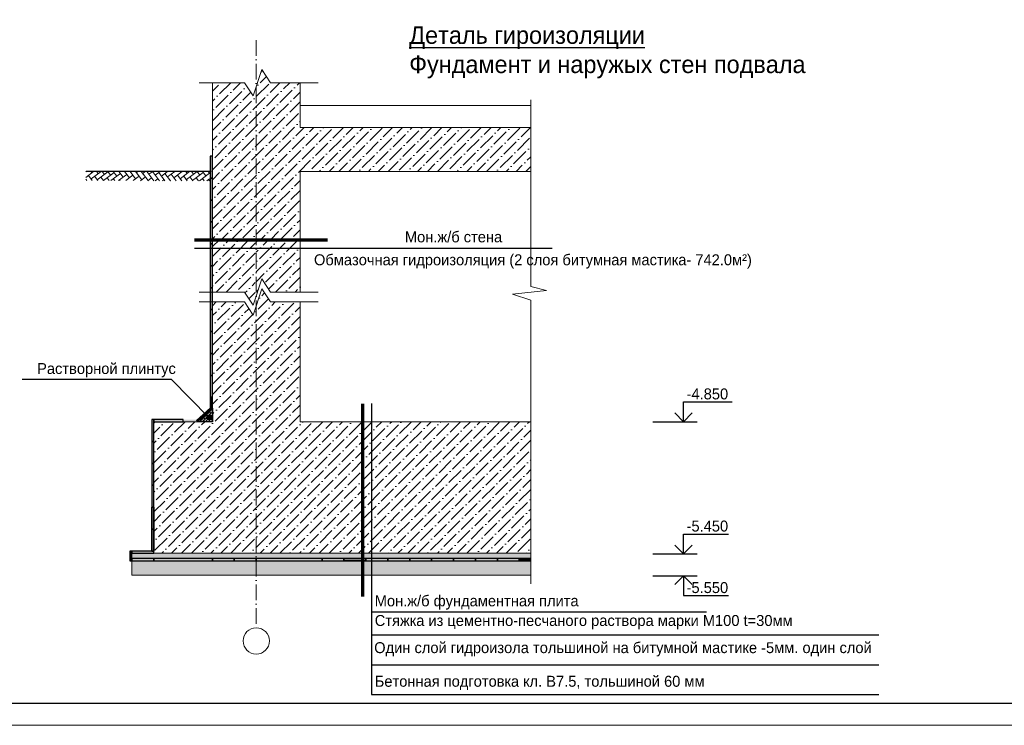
# Model space of a CAD drawing. Header units: millimetres. Extents: x -33345 to 4712671, y -3392 to 121473.
# Tile 24 of 256: x 282859 to 305318, y 44501 to 60603. Entities that reach past the tile are written whole.
import ezdxf

# ---------------------------------------------------------------- set-up
doc = ezdxf.new("R2010")
doc.units = ezdxf.units.MM
doc.linetypes.add('ACAD_ISO10W100', pattern=[18, 12, -3, 0, -3])
doc.linetypes.add('axis_type-3$0$DASHDOT', pattern=[25.4, 12.7, -6.35, 0, -6.35])
doc.layers.add('.', color=7, linetype='Continuous', lineweight=15)
doc.layers.add('Lina', color=7, linetype='Continuous', lineweight=20)
doc.layers.add('Text', color=250, linetype='Continuous')
doc.layers.add('Ось', color=8, linetype='axis_type-3$0$DASHDOT')
doc.styles.add('X-U-RW-01$0$StyleROMANS', font='GOTHIC.TTF')

# ---------------------------------------------------------------- blocks, each defined once
blk = doc.blocks.new('awe4tD')
at = {"layer": 'Lina', "ltscale": 10}
blk.add_lwpolyline([(-44239015, 22734378), (-44314815, 22734378), (-44314815, 22776378), (-44239015, 22776378)], close=True, dxfattribs=at)
at = {"layer": 'Lina', "lineweight": 30, "ltscale": 10}
blk.add_lwpolyline([(-44239515, 22734878), (-44312815, 22734878), (-44312815, 22775878), (-44239515, 22775878)], close=True, dxfattribs=at)

msp = doc.modelspace()

# ---------------------------------------------------------------- hatches: boundary and pattern name
at = {"layer": '.', "ltscale": 10}
h = msp.add_hatch(dxfattribs=at)
h.set_pattern_fill('ANSI36', color=256, scale=50)
h.set_pattern_definition([(45, (44724532.28, -22651596.04), (84.18990114, 308.69630416), [396.875, -79.375, 0, -79.375])])
h.paths.add_polyline_path([(288254.743, 55579.036), (289254.743, 55579.036), (289254.743, 57141.898), (294516.728, 57141.898), (294516.728, 58141.898), (289254.743, 58141.898), (289254.743, 59164.108), (288582.935, 59164.108), (288382.935, 59464.108), (288254.743, 59079.531)])
h.paths.add_polyline_path([(288254.743, 59079.531), (288182.935, 58864.108), (287982.935, 59164.108), (287254.743, 59164.108), (287254.743, 55579.036), (288254.743, 55579.036)])
h = msp.add_hatch(color=256, dxfattribs=at)
h.dxf.hatch_style = 1
h.paths.add_polyline_path([(287254.421, 57486.665), (287204.421, 57486.665), (287204.421, 56986.665), (287254.421, 56986.665)])
at = {"layer": '.', "ltscale": 10, "true_color": 0x636466, "transparency": 33554687}
h = msp.add_hatch(dxfattribs=at)
h.set_pattern_fill('AR-HBONE', color=251, angle=82)
h.set_pattern_definition([(127, (44867330.84, -23504638.1), (-142.28577417, 19.99696147), [304.8, -101.6]), (217, (44867269.7, -23504556.96), (-142.28577417, 19.99696147), [304.8, -101.6])])
h.paths.add_polyline_path([(287189.026, 57136.925), (284365.083, 57141.898), (284365.083, 56931.844), (287189.026, 56926.871)])
at = {"layer": '.', "ltscale": 10}
h = msp.add_hatch(color=255, dxfattribs=at)
h.dxf.hatch_style = 1
h.paths.add_polyline_path([(287254.743, 56986.665), (287204.743, 56986.665), (287204.743, 56486.665), (287254.743, 56486.665)])
h = msp.add_hatch(color=256, dxfattribs=at)
h.dxf.hatch_style = 1
h.paths.add_polyline_path([(287254.421, 56486.665), (287204.421, 56486.665), (287204.421, 55986.665), (287254.421, 55986.665)])
h = msp.add_hatch(color=255, dxfattribs=at)
h.dxf.hatch_style = 1
h.paths.add_polyline_path([(287254.743, 55986.665), (287204.743, 55986.665), (287204.743, 55486.665), (287254.743, 55486.665)])
h = msp.add_hatch(dxfattribs=at)
h.set_pattern_fill('ANSI36', color=256, scale=50)
h.set_pattern_definition([(45, (44867356.16, -23503293.33), (84.18990114, 308.69630416), [396.875, -79.375, 0, -79.375])])
h.paths.add_polyline_path([(288241.464, 55579.036), (287254.743, 55579.036), (287254.743, 54387.474), (287982.935, 54387.474), (288182.935, 54087.474), (288230.636, 54230.578)])
h.paths.add_polyline_path([(289254.743, 54387.474), (289254.743, 55579.036), (288254.743, 55579.036), (288254.743, 54302.898), (288382.935, 54687.474), (288582.935, 54387.474)])
h.paths.add_polyline_path([(288254.743, 48428.758), (294516.728, 48428.758), (294516.728, 51428.758), (289254.743, 51428.758), (289254.743, 54162.122), (288582.935, 54162.122), (288382.935, 54462.122), (288254.743, 54077.545)])
h.paths.add_polyline_path([(285920.098, 48428.919), (288254.743, 48428.758), (288254.743, 54077.545), (288182.935, 53862.122), (287982.935, 54162.122), (287254.743, 54162.122), (287254.743, 51428.758), (287254.743, 51428.437), (285920.098, 51428.598)])
h = msp.add_hatch(color=256, dxfattribs=at)
h.dxf.hatch_style = 1
h.paths.add_polyline_path([(287254.743, 55486.665), (287204.743, 55486.665), (287204.743, 54986.665), (287254.743, 54986.665)])
h = msp.add_hatch(color=255, dxfattribs=at)
h.dxf.hatch_style = 1
h.paths.add_polyline_path([(287254.743, 54986.665), (287204.743, 54986.665), (287204.743, 54486.665), (287254.743, 54486.665)])
h = msp.add_hatch(color=256, dxfattribs=at)
h.dxf.hatch_style = 1
h.paths.add_polyline_path([(287254.421, 54486.665), (287204.421, 54486.665), (287204.421, 53986.665), (287254.421, 53986.665)])
h = msp.add_hatch(color=255, dxfattribs=at)
h.dxf.hatch_style = 1
h.paths.add_polyline_path([(287254.743, 53986.665), (287204.743, 53986.665), (287204.743, 53486.665), (287254.743, 53486.665)])
h = msp.add_hatch(color=256, dxfattribs=at)
h.dxf.hatch_style = 1
h.paths.add_polyline_path([(287254.421, 53486.665), (287204.421, 53486.665), (287204.421, 52986.665), (287254.421, 52986.665)])
h = msp.add_hatch(color=255, dxfattribs=at)
h.dxf.hatch_style = 1
h.paths.add_polyline_path([(287254.743, 52986.665), (287204.743, 52986.665), (287204.743, 52486.665), (287254.743, 52486.665)])
h = msp.add_hatch(color=256, dxfattribs=at)
h.dxf.hatch_style = 1
h.paths.add_polyline_path([(287254.421, 52486.665), (287204.421, 52486.665), (287204.421, 51986.665), (287254.421, 51986.665)])
h = msp.add_hatch(color=255, dxfattribs=at)
h.dxf.hatch_style = 1
h.paths.add_polyline_path([(287254.743, 51986.665), (287204.743, 51986.665), (287204.743, 51736.665), (287254.743, 51736.665)])
h = msp.add_hatch(dxfattribs=at)
h.set_pattern_fill('ANSI38', color=256, scale=15)
h.paths.add_polyline_path([(287254.743, 51736.665), (286914.957, 51428.758), (287254.743, 51428.758)])
h = msp.add_hatch(color=255, dxfattribs=at)
h.dxf.hatch_style = 1
h.paths.add_polyline_path([(287222.762, 51775.539), (287256.336, 51738.488), (287088.508, 51584.378), (287054.933, 51621.429)])
h = msp.add_hatch(color=256, dxfattribs=at)
h.dxf.hatch_style = 1
h.paths.add_polyline_path([(285919.777, 51478.437), (285869.777, 51478.437), (285869.777, 50978.437), (285919.777, 50978.437)])
h = msp.add_hatch(color=255, dxfattribs=at)
h.dxf.hatch_style = 1
h.paths.add_polyline_path([(286590.777, 51478.758), (285920.098, 51478.758), (285920.098, 51428.758), (286590.777, 51428.758)])
h = msp.add_hatch(color=256, dxfattribs=at)
h.dxf.hatch_style = 1
h.paths.add_polyline_path([(286581.91, 51478.758), (286581.91, 51428.758), (286918.326, 51428.758), (286918.326, 51478.758)])
h = msp.add_hatch(color=256, dxfattribs=at)
h.dxf.hatch_style = 1
h.paths.add_polyline_path([(286877.299, 51462.109), (286910.874, 51425.058), (287089.502, 51585.243), (287055.928, 51622.294)])
h = msp.add_hatch(color=255, dxfattribs=at)
h.dxf.hatch_style = 1
h.paths.add_polyline_path([(285920.098, 50978.437), (285870.098, 50978.437), (285870.098, 50478.437), (285920.098, 50478.437)])
h = msp.add_hatch(color=256, dxfattribs=at)
h.dxf.hatch_style = 1
h.paths.add_polyline_path([(285919.777, 50478.437), (285869.777, 50478.437), (285869.777, 49978.437), (285919.777, 49978.437)])
h = msp.add_hatch(color=255, dxfattribs=at)
h.dxf.hatch_style = 1
h.paths.add_polyline_path([(285920.098, 49978.437), (285870.098, 49978.437), (285870.098, 49478.437), (285920.098, 49478.437)])
h = msp.add_hatch(color=256, dxfattribs=at)
h.dxf.hatch_style = 1
h.paths.add_polyline_path([(285919.777, 49478.437), (285869.777, 49478.437), (285869.777, 48978.437), (285919.777, 48978.437)])
h = msp.add_hatch(color=256, dxfattribs=at)
h.dxf.hatch_style = 1
h.paths.add_polyline_path([(285919.777, 49478.437), (285869.777, 49478.437), (285869.777, 48978.437), (285919.777, 48978.437)])
h = msp.add_hatch(color=255, dxfattribs=at)
h.dxf.hatch_style = 1
h.paths.add_polyline_path([(285920.098, 49478.437), (285870.098, 49478.437), (285870.098, 48978.437), (285920.098, 48978.437)])
h = msp.add_hatch(color=256, dxfattribs=at)
h.dxf.hatch_style = 1
h.paths.add_polyline_path([(285919.777, 48978.437), (285869.777, 48978.437), (285869.777, 48478.437), (285919.777, 48478.437)])
h = msp.add_hatch(color=255, dxfattribs=at)
h.dxf.hatch_style = 1
h.paths.add_polyline_path([(285920.098, 48978.437), (285870.098, 48978.437), (285870.098, 48478.437), (285920.098, 48478.437)])
h = msp.add_hatch(color=255, dxfattribs=at)
h.dxf.hatch_style = 1
h.paths.add_polyline_path([(285370.098, 48257.982), (285420.098, 48257.982), (285420.098, 48478.758), (285370.098, 48478.758)])
h = msp.add_hatch(color=256, dxfattribs=at)
h.dxf.hatch_style = 1
h.paths.add_polyline_path([(285406.998, 48307.982), (285406.998, 48257.982), (285906.998, 48257.982), (285906.998, 48307.982)])
h = msp.add_hatch(color=256, dxfattribs=at)
h.dxf.hatch_style = 1
h.paths.add_polyline_path([(285420.098, 48478.758), (285420.098, 48428.758), (285920.098, 48428.758), (285920.098, 48478.758)])
h = msp.add_hatch(color=255, dxfattribs=at)
h.dxf.hatch_style = 1
h.paths.add_polyline_path([(285759.299, 48307.982), (285759.299, 48257.982), (286259.299, 48257.982), (286259.299, 48307.982)])
h = msp.add_hatch(color=256, dxfattribs=at)
h.dxf.hatch_style = 1
h.paths.add_polyline_path([(286258.361, 48307.982), (286258.361, 48257.982), (286758.361, 48257.982), (286758.361, 48307.982)])
h = msp.add_hatch(color=255, dxfattribs=at)
h.dxf.hatch_style = 1
h.paths.add_polyline_path([(286754.743, 48307.982), (286754.743, 48257.982), (287254.743, 48257.982), (287254.743, 48307.982)])
h = msp.add_hatch(color=256, dxfattribs=at)
h.dxf.hatch_style = 1
h.paths.add_polyline_path([(287254.743, 48307.982), (287254.743, 48257.982), (287754.743, 48257.982), (287754.743, 48307.982)])
h = msp.add_hatch(color=255, dxfattribs=at)
h.dxf.hatch_style = 1
h.paths.add_polyline_path([(287754.743, 48307.982), (287754.743, 48257.982), (288254.743, 48257.982), (288254.743, 48307.982)])
h = msp.add_hatch(color=256, dxfattribs=at)
h.dxf.hatch_style = 1
h.paths.add_polyline_path([(288254.743, 48307.982), (288254.743, 48257.982), (288754.743, 48257.982), (288754.743, 48307.982)])
h = msp.add_hatch(color=255, dxfattribs=at)
h.dxf.hatch_style = 1
h.paths.add_polyline_path([(288754.891, 48307.982), (288754.891, 48257.982), (289254.891, 48257.982), (289254.891, 48307.982)])
h = msp.add_hatch(color=256, dxfattribs=at)
h.dxf.hatch_style = 1
h.paths.add_polyline_path([(289255.125, 48307.982), (289255.125, 48257.982), (289755.125, 48257.982), (289755.125, 48307.982)])
h = msp.add_hatch(color=255, dxfattribs=at)
h.dxf.hatch_style = 1
h.paths.add_polyline_path([(289754.743, 48307.982), (289754.743, 48257.982), (290254.743, 48257.982), (290254.743, 48307.982)])
h = msp.add_hatch(color=255, dxfattribs=at)
h.dxf.hatch_style = 1
h.paths.add_polyline_path([(289754.743, 48307.982), (289754.743, 48257.982), (290254.743, 48257.982), (290254.743, 48307.982)])
h = msp.add_hatch(color=256, dxfattribs=at)
h.dxf.hatch_style = 1
h.paths.add_polyline_path([(290254.743, 48307.982), (290254.743, 48257.982), (290754.743, 48257.982), (290754.743, 48307.982)])
h = msp.add_hatch(color=256, dxfattribs=at)
h.dxf.hatch_style = 1
h.paths.add_polyline_path([(290254.743, 48307.982), (290254.743, 48257.982), (290754.743, 48257.982), (290754.743, 48307.982)])
h = msp.add_hatch(color=255, dxfattribs=at)
h.dxf.hatch_style = 1
h.paths.add_polyline_path([(290754.743, 48307.982), (290754.743, 48257.982), (291254.743, 48257.982), (291254.743, 48307.982)])
h = msp.add_hatch(color=256, dxfattribs=at)
h.dxf.hatch_style = 1
h.paths.add_polyline_path([(291254.743, 48307.982), (291254.743, 48257.982), (291754.743, 48257.982), (291754.743, 48307.982)])
h = msp.add_hatch(color=255, dxfattribs=at)
h.dxf.hatch_style = 1
h.paths.add_polyline_path([(291754.743, 48307.982), (291754.743, 48257.982), (292254.743, 48257.982), (292254.743, 48307.982)])
h = msp.add_hatch(color=256, dxfattribs=at)
h.dxf.hatch_style = 1
h.paths.add_polyline_path([(292254.743, 48307.982), (292254.743, 48257.982), (292754.743, 48257.982), (292754.743, 48307.982)])
h = msp.add_hatch(color=255, dxfattribs=at)
h.dxf.hatch_style = 1
h.paths.add_polyline_path([(292754.743, 48307.982), (292754.743, 48257.982), (293254.743, 48257.982), (293254.743, 48307.982)])
h = msp.add_hatch(color=256, dxfattribs=at)
h.dxf.hatch_style = 1
h.paths.add_polyline_path([(293254.743, 48307.982), (293254.743, 48257.982), (293754.743, 48257.982), (293754.743, 48307.982)])
h = msp.add_hatch(color=255, dxfattribs=at)
h.dxf.hatch_style = 1
h.paths.add_polyline_path([(293754.743, 48307.982), (293754.743, 48257.982), (294254.743, 48257.982), (294254.743, 48307.982)])
h = msp.add_hatch(color=256, dxfattribs=at)
h.dxf.hatch_style = 1
h.paths.add_polyline_path([(294516.728, 48257.982), (294516.728, 48307.982), (294254.743, 48307.982), (294254.743, 48257.982)])
at = {"lineweight": 15}
h = msp.add_hatch(color=256, dxfattribs=at)
h.dxf.hatch_style = 1
h.set_gradient(color1=(0, 76, 153), color2=(0, 82, 163), one_color=1, tint=0.32)
edge = h.paths.add_edge_path()
edge.add_arc((287175.215, 51524.29), 50, 0, 360)
at = {"lineweight": 15, "ltscale": 5}
h = msp.add_hatch(dxfattribs=at)
h.set_pattern_fill('AR-CONC', color=256, scale=2)
h.set_pattern_definition([(50, (-20941344.44, -9384553.16), (364.369338, -31.878171), [38.1, -419.1]), (355, (-20941344.44, -9384553.16), (-70.486843, 382.1136905), [30.48, -335.2811683]), (100.4514447, (-20941314.08, -9384555.82), (293.882494, 350.235504), [32.3800176, -356.180489]), (46.1842, (-20941344.44, -9384451.56), (542.158082, -84.084656), [57.15, -628.65]), (96.6355576, (-20941299.26, -9384458.57), (474.808268, 494.852249), [48.570046, -534.271216]), (351.1841512, (-20941344.44, -9384451.56), (474.808268, 494.852249), [45.719934, -502.919464]), (21, (-20941293.64, -9384476.96), (303.2287825, -204.5303964), [38.1, -419.1]), (326, (-20941293.64, -9384476.96), (123.6040567, 368.375932), [30.48, -335.28]), (71.451445, (-20941268.37, -9384494), (426.8328386, 163.845538), [32.3800176, -356.179875]), (37.5, (-20941344.44, -9384553.16), (6.1772065, 169.11007775), [0, -331.216, 0, -340.36, 0, -336.55]), (7.5, (-20941344.44, -9384553.16), (133.639325, 200.3611496), [0, -194.056, 0, -323.596, 0, -128.27]), (327.5, (-20941457.73, -9384553.16), (271.1811903, -11.457488), [0, -127, 0, -396.24, 0, -525.78]), (317.5, (-20941508.53, -9384553.16), (296.2583628, 50.852982), [0, -165.1, 0, -263.144, 0, -373.38])])
h.paths.add_polyline_path([(288754.743, 48428.758), (285420.098, 48428.758), (285420.098, 47928.758), (288754.743, 47928.758)])
h.paths.add_polyline_path([(290234.989, 48428.758), (288754.743, 48428.758), (288754.743, 47928.758), (290396.372, 47928.758)])
h.paths.add_polyline_path([(290728.34, 48428.758), (290234.989, 48428.758), (290396.372, 47928.758), (290687.076, 47928.758)])
h.paths.add_polyline_path([(294516.728, 47928.758), (294516.728, 48428.758), (290728.34, 48428.758), (290687.076, 47928.758)])

# ---------------------------------------------------------------- linework, layer by layer
for p, q in [((294516.728, 58772.084), (294516.728, 54514.47)), ((294877.508, 54420.058), (294099.056, 54336.483)), ((294516.728, 54514.47), (294877.508, 54420.058)), ((294099.056, 54336.483), (294516.728, 54203.42)), ((294516.728, 54203.42), (294516.728, 47727.571)), ((285920.098, 51428.758), (287254.743, 51428.758)), ((289254.743, 51428.758), (294516.728, 51428.758)), ((285420.098, 48428.758), (294516.728, 48428.758)), ((285420.098, 48428.758), (285420.098, 47928.758)), ((285420.098, 47928.758), (294516.728, 47928.758))]:
    msp.add_line(p, q, dxfattribs=at)
at = {"color": 0, "linetype": 'Continuous', "lineweight": 25}
for p, q in [((298000.403, 51428.758), (298000.403, 51880.339)), ((297800.403, 51628.758), (298000.403, 51428.758)), ((298000.403, 51428.758), (298200.403, 51628.758)), ((298000.403, 48412.924), (298000.403, 48864.505)), ((298000.403, 48864.505), (299026.749, 48864.505)), ((297800.403, 48612.924), (298000.403, 48412.924)), ((298000.403, 48412.924), (298200.403, 48612.924)), ((297800.403, 47712.924), (298000.403, 47912.924)), ((298000.403, 47912.924), (298000.403, 47461.343)), ((298000.403, 47912.924), (298200.403, 47712.924)), ((298000.403, 47461.343), (299026.749, 47461.343))]:
    msp.add_line(p, q, dxfattribs=at)
at = {"color": 0, "ltscale": 5}
for p, q in [((298000.403, 51880.339), (299113.396, 51880.339)), ((297299.257, 51428.758), (298311.953, 51428.758)), ((297299.257, 48412.924), (298311.953, 48412.924)), ((297299.257, 47912.924), (298311.953, 47912.924))]:
    msp.add_line(p, q, dxfattribs=at)
at = {"lineweight": 15}
for points in [[(286951.212, 59164.108), (287982.935, 59164.108), (288182.935, 58864.108), (288382.935, 59464.108), (288582.935, 59164.108), (289667.362, 59164.108)], [(287254.743, 59164.108), (287254.743, 54387.474)], [(289254.743, 59164.108), (289254.743, 58141.898)], [(294516.728, 58641.898), (289254.743, 58641.898)], [(294516.728, 58141.898), (289254.743, 58141.898)], [(289254.743, 57141.898), (289254.743, 54387.474)], [(294516.728, 57141.898), (289254.743, 57141.898)], [(286951.212, 54387.474), (287982.935, 54387.474), (288182.935, 54087.474), (288382.935, 54687.474), (288582.935, 54387.474), (289667.362, 54387.474)], [(286951.212, 54162.122), (287982.935, 54162.122), (288182.935, 53862.122), (288382.935, 54462.122), (288582.935, 54162.122), (289667.362, 54162.122)], [(287254.743, 51428.758), (287254.743, 54162.122)], [(289254.743, 51428.758), (289254.743, 54162.122)], [(285920.098, 48428.758), (285920.098, 51428.758)]]:
    msp.add_lwpolyline(points, dxfattribs=at)
at = {"color": 177, "ltscale": 10, "true_color": 0x293189}
for points in [[(287204.421, 56986.665), (287254.421, 56986.665), (287254.421, 57486.665), (287204.421, 57486.665)], [(287204.743, 56486.665), (287254.743, 56486.665), (287254.743, 56986.665), (287204.743, 56986.665)], [(287204.421, 55986.665), (287254.421, 55986.665), (287254.421, 56486.665), (287204.421, 56486.665)], [(287204.743, 55486.665), (287254.743, 55486.665), (287254.743, 55986.665), (287204.743, 55986.665)], [(287204.743, 54986.665), (287254.743, 54986.665), (287254.743, 55486.665), (287204.743, 55486.665)], [(287204.743, 54486.665), (287254.743, 54486.665), (287254.743, 54986.665), (287204.743, 54986.665)], [(287204.421, 53986.665), (287254.421, 53986.665), (287254.421, 54486.665), (287204.421, 54486.665)], [(287204.743, 53486.665), (287254.743, 53486.665), (287254.743, 53986.665), (287204.743, 53986.665)], [(287204.421, 52986.665), (287254.421, 52986.665), (287254.421, 53486.665), (287204.421, 53486.665)], [(287204.743, 52486.665), (287254.743, 52486.665), (287254.743, 52986.665), (287204.743, 52986.665)], [(287204.421, 51986.665), (287254.421, 51986.665), (287254.421, 52486.665), (287204.421, 52486.665)], [(287204.743, 51736.665), (287254.743, 51736.665), (287254.743, 51986.665), (287204.743, 51986.665)], [(285869.777, 50978.437), (285919.777, 50978.437), (285919.777, 51478.437), (285869.777, 51478.437)], [(285920.098, 51478.758), (285920.098, 51428.758), (286590.777, 51427.046), (286590.777, 51477.046)], [(285920.098, 51478.437), (285920.098, 51428.437), (285920.098, 51428.437), (285920.098, 51478.437)], [(285870.098, 50478.437), (285920.098, 50478.437), (285920.098, 50978.437), (285870.098, 50978.437)], [(285869.777, 49978.437), (285919.777, 49978.437), (285919.777, 50478.437), (285869.777, 50478.437)], [(285870.098, 49478.437), (285920.098, 49478.437), (285920.098, 49978.437), (285870.098, 49978.437)], [(285869.777, 49478.437), (285919.777, 49478.437), (285919.777, 49478.437), (285869.777, 49478.437)], [(285869.777, 48978.437), (285919.777, 48978.437), (285919.777, 49478.437), (285869.777, 49478.437)], [(285869.777, 48978.437), (285919.777, 48978.437), (285919.777, 49478.437), (285869.777, 49478.437)], [(285870.098, 48978.437), (285920.098, 48978.437), (285920.098, 49478.437), (285870.098, 49478.437)], [(285870.098, 49478.437), (285920.098, 49478.437), (285920.098, 48478.437), (285870.098, 48478.437)], [(285870.098, 49478.437), (285920.098, 49478.437), (285920.098, 48978.437), (285870.098, 48978.437)], [(285869.777, 48478.437), (285919.777, 48478.437), (285919.777, 48978.437), (285869.777, 48978.437)], [(285870.098, 48478.437), (285920.098, 48478.437), (285920.098, 48978.437), (285870.098, 48978.437)], [(285370.098, 48257.982), (285420.098, 48257.982), (285420.098, 48478.758), (285370.098, 48478.758)], [(285420.098, 48478.758), (285420.098, 48428.758), (285920.098, 48428.758), (285920.098, 48478.758)], [(285420.098, 48307.982), (285420.098, 48257.982), (285920.098, 48257.982), (285920.098, 48307.982)], [(285920.098, 48307.982), (285920.098, 48257.982), (287254.743, 48257.982), (287254.743, 48307.982)], [(287254.743, 48307.982), (287254.743, 48257.982), (287754.743, 48257.982), (287754.743, 48307.982)], [(287754.743, 48307.982), (287754.743, 48257.982), (288254.743, 48257.982), (288254.743, 48307.982)], [(288254.743, 48307.982), (288254.743, 48257.982), (289754.743, 48257.982), (289754.743, 48307.982)], [(289754.743, 48307.982), (289754.743, 48257.982), (290254.743, 48257.982), (290254.743, 48307.982)], [(290754.743, 48307.982), (290754.743, 48257.982), (290254.743, 48257.982), (290254.743, 48307.982)], [(290254.743, 48307.982), (290254.743, 48257.982), (290754.743, 48257.982), (290754.743, 48307.982)], [(290254.743, 48307.982), (290254.743, 48257.982), (290754.743, 48257.982), (290754.743, 48307.982)], [(290754.743, 48307.982), (290754.743, 48257.982), (291254.743, 48257.982), (291254.743, 48307.982)], [(291254.743, 48307.982), (291254.743, 48257.982), (291754.743, 48257.982), (291754.743, 48307.982)], [(291754.743, 48307.982), (291754.743, 48257.982), (292254.743, 48257.982), (292254.743, 48307.982)], [(292254.743, 48307.982), (292254.743, 48257.982), (292754.743, 48257.982), (292754.743, 48307.982)], [(292754.743, 48307.982), (292754.743, 48257.982), (293254.743, 48257.982), (293254.743, 48307.982)], [(293254.743, 48307.982), (293254.743, 48257.982), (293754.743, 48257.982), (293754.743, 48307.982)], [(293754.743, 48307.982), (293754.743, 48257.982), (294254.743, 48257.982), (294254.743, 48307.982)], [(294254.743, 48307.982), (294254.743, 48257.982), (294516.728, 48257.982), (294516.728, 48307.982)]]:
    msp.add_lwpolyline(points, close=True, dxfattribs=at)
for points in [[(287229.421, 57141.898), (284371.95, 57141.898)], [(286843.091, 55391.306), (295006.854, 55391.306)], [(290882.075, 51848.412), (290882.075, 47092.166), (298522.009, 47092.166)], [(290882.075, 47092.166), (290882.075, 46564.109), (302452.648, 46564.109)], [(290882.075, 46564.109), (290882.075, 45881.64), (302452.648, 45881.64)], [(290882.075, 45881.64), (290882.075, 45202.221), (302452.648, 45202.221)]]:
    msp.add_lwpolyline(points, dxfattribs=at)
at = {"color": 177, "lineweight": 70, "ltscale": 10, "true_color": 0x293189}
for points in [[(286843.091, 55579.036), (289876.237, 55579.036)], [(290678.878, 51837.041), (290678.878, 47437.567)]]:
    msp.add_lwpolyline(points, dxfattribs=at)
at = {"color": 154}
msp.add_lwpolyline([(287175.215, 51524.29), (286319.698, 52395.751), (282913.425, 52395.751)], dxfattribs=at)
at = {"color": 5, "lineweight": 30}
msp.add_lwpolyline([(286914.957, 51428.758), (287254.743, 51736.665), (287254.743, 51428.758), (286914.957, 51428.758)], dxfattribs=at)
at = {"lineweight": 9}
msp.add_circle((288254.743, 46426.93), 300, dxfattribs=at)
at = {"layer": 'Text', "color": 154}
msp.add_circle((287175.215, 51524.29), 50, dxfattribs=at)
at = {"layer": 'Ось', "linetype": 'ACAD_ISO10W100', "lineweight": 9, "ltscale": 30}
msp.add_line((288254.743, 60138.191), (288254.743, 46726.93), dxfattribs=at)

# ---------------------------------------------------------------- block references
msp.add_blockref('awe4tD', (44564503.28, -22689876.566))

# ---------------------------------------------------------------- texts
at = {"style": 'X-U-RW-01$0$StyleROMANS'}
for s, insert, char_height, width, attachment_point in [('\\pxi11.45759;{\\LДеталь гироизоляции\\P\\pi6.79861;}Фундамент и наружых стен подвала', (287160.322, 60451.629), 400, 17728.76474, 1), ('Растворной плинтус', (286419.757, 52768.219), 250, 5342.21148, 3)]:
    msp.add_mtext(s, dxfattribs=dict(at, insert=insert, char_height=char_height, width=width, attachment_point=attachment_point))
at = {"color": 0, "ltscale": 5, "char_height": 250, "style": 'X-U-RW-01$0$StyleROMANS'}
for s, insert, attachment_point in [('Мон.ж/б стена', (291644.834, 55771.993), 1), ('Обмазочная гидроизоляция (2 слоя битумная мастика- 742.0м²)', (289571.574, 55249.587), 1), ('-4.850', (298070.889, 52188.713), 1), ('-5.450', (298070.889, 49172.878), 1), ('-5.550', (298070.889, 47515.652), 7), ('Мон.ж/б фундаментная плита', (290957.561, 47467.155), 1), ('Стяжка из цементно-песчаного раствора марки М100 t=30мм  ', (290957.561, 47018.358), 1), ('Бетонная подготовка кл. В7.5, тольшиной 60 мм', (290957.561, 45631.298), 1)]:
    msp.add_mtext(s, dxfattribs=dict(at, insert=insert, attachment_point=attachment_point))
at = {"color": 0, "ltscale": 5, "insert": (290945.256, 46398.572), "char_height": 250, "width": 15682.13209, "attachment_point": 1, "style": 'X-U-RW-01$0$StyleROMANS'}
msp.add_mtext('Один слой гидроизола тольшиной на битумной мастике -5мм. один слой ', dxfattribs=at)

doc.saveas('drawing.dxf')
